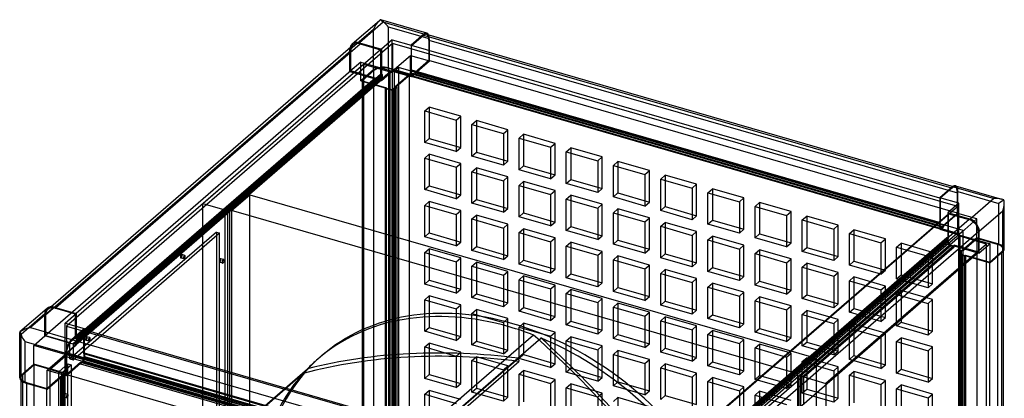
# Model space of a CAD drawing. Header units: millimetres. Extents: x -542 to 542, y -614 to 614.
# Tile 4 of 4: x -542 to 542, y 198 to 614. Entities that reach past the tile are written whole.
import ezdxf

# ---------------------------------------------------------------- set-up
doc = ezdxf.new("R2010")
doc.units = ezdxf.units.MM
doc.layers.add('HIDDEN', color=7, linetype='Continuous')
doc.layers.add('THICK', color=7, linetype='Continuous')

msp = doc.modelspace()

# ---------------------------------------------------------------- linework, layer by layer
at = {"layer": 'HIDDEN'}
for p, q in [((-178.4, 581.5), (-152.4, 604)), ((-152.4, 559), (-152.4, 604)), ((-136, 561.2), (-136, 606.2)), ((-91, 593.2), (-136, 606.2)), ((-131.8, 557.7), (-131.8, 587.8)), ((-131.4, 588.1), (-131.4, 558.7)), ((-91.5, 591.9), (490.5, 423.9)), ((-91.5, 591.9), (-91.5, 569.4)), ((-91, 569), (-91, 593.2)), ((-513.5, 289.4), (-177.5, 580.4)), ((-178.4, 557.3), (-178.4, 581.5)), ((-177.5, 557.9), (-177.5, 580.4)), ((-144.6, 576.7), (-144.6, 554.4)), ((-143.8, 577.4), (-143.8, 554.2)), ((-131.8, 557.7), (-111.8, 575)), ((-111.8, 575), (-91, 569)), ((-111.8, 554.2), (-111.8, 575)), ((-111, 582.3), (-111, 558.6)), ((-110.5, 559), (-110.5, 582.1)), ((-340.4, 412.1), (-163.4, 565.4)), ((-166.4, 567.7), (-178.4, 557.3)), ((-166.4, 567.7), (-131.8, 557.7)), ((-166.4, 546.9), (-166.4, 567.7)), ((-163.4, 565.4), (-134, 556.9)), ((-163.4, 565.4), (-163.4, -56.5)), ((-91.5, 569.4), (-107, 556)), ((-107, 555.1), (-91, 569)), ((490.5, 401.4), (-91.5, 569.4)), ((-177.5, 557.9), (-513.5, 266.9)), ((-490.4, 247.8), (-131.4, 558.7)), ((-480.6, 263.5), (-144.6, 554.4)), ((-478.9, 263), (-142.9, 553.9)), ((-134, 556.9), (-311, 403.6)), ((-178.4, 557.3), (-150.7, 549.3)), ((-150.7, 550.1), (-177.5, 557.9)), ((-152.4, 559), (-166.4, 546.9)), ((-152, 558.3), (-165, 547.1)), ((-152, -23.7), (-152, 558.3)), ((-144.6, 554.4), (-143.8, 554.2)), ((-143.8, 547.3), (-131.8, 557.7)), ((-143.8, 554.2), (-142.9, 553.9)), ((-143.8, 554.2), (-143.8, 550.7)), ((-142.9, 553.9), (-142.9, 550.5)), ((-136, 561.2), (-111.8, 554.2)), ((-135.7, -21.5), (-135.7, 560.5)), ((-113.1, 554), (-135.7, 560.5)), ((-134, -65), (-134, 556.9)), ((-131.8, 557.7), (-131.8, 536.9)), ((-131.8, 557.7), (-111, 551.7)), ((-131.4, 558.7), (490.4, 379.2)), ((-124.9, 561.7), (-129.9, 557.4)), ((491.9, 377.9), (-129.9, 557.4)), ((-129.9, 557.4), (-129.9, -64.4)), ((-128.6, 540.6), (-113.1, 554)), ((-127.8, 540.3), (-111.8, 554.2)), ((496.9, 382.2), (-124.9, 561.7)), ((-124.9, 561.7), (-124.9, -60.1)), ((-113.1, 554), (-113.1, -28)), ((-111, 558.6), (-111.5, 558.1)), ((-111.5, 558.1), (470.5, 390.1)), ((-111.5, 554.7), (-111.5, 558.1)), ((-111, 555.1), (-111.5, 554.7)), ((470.5, 386.7), (-111.5, 554.7)), ((-111, 558.6), (-110.5, 559)), ((-111, 558.6), (-111, 555.1)), ((-110.5, 555.6), (-111, 555.1)), ((-111, 555.1), (-111, 551.7)), ((-111, 551.7), (-109, 553.4)), ((-110.5, 559), (471.5, 391)), ((471.5, 387.6), (-110.5, 555.6)), ((-110.5, 553), (-110.5, 555.6)), ((-109, 554.3), (-110.5, 553)), ((-110.5, 553), (471.5, 385)), ((-109, 553.4), (-107, 555.1)), ((-107, 554.3), (-109, 552.5)), ((-109, 554.3), (473, 386.3)), ((-109, 553.4), (-109, 554.3)), ((-109, 553.4), (-109, 552.5)), ((-107, 556), (-107, 555.1)), ((475, 388), (-107, 556)), ((-107, 554.3), (-107, 555.1)), ((475, 386.3), (-107, 554.3)), ((-150.7, 550.1), (-486.7, 259.1)), ((-483.2, 258.1), (-147.2, 549.1)), ((-144.6, 551), (-480.6, 260)), ((-480.6, 257.4), (-144.6, 548.4)), ((-142.9, 550.5), (-478.9, 259.5)), ((-150.7, 548.4), (-316.2, 405.1)), ((-312.7, 404.1), (-147.2, 547.4)), ((-166.4, 546.9), (-138.7, 538.9)), ((-165, 547.1), (-165, -34.9)), ((-165, 547.1), (-138.2, 539.3)), ((-150.7, 549.3), (-150.7, 550.1)), ((-150.7, 549.3), (-150.7, 548.4)), ((-150.7, 549.3), (-147.2, 548.3)), ((-147.2, 547.4), (-150.7, 548.4)), ((-147.2, 549.1), (-147.2, 548.3)), ((-144.6, 548.4), (-147.2, 549.1)), ((-147.2, 547.4), (-147.2, 548.3)), ((-147.2, 548.3), (-143.8, 547.3)), ((-143.8, 550.7), (-144.6, 551)), ((-144.6, 551), (-144.6, 548.4)), ((-143.8, 550.7), (-142.9, 550.5)), ((-143.8, 550.7), (-143.8, 547.3)), ((-138.7, 538.9), (-139.2, 538.4)), ((-139.2, -43.5), (-139.2, 538.4)), ((-139.2, 538.4), (-135.7, 537.4)), ((-138.2, 539.3), (-138.7, 538.9)), ((-138.7, 538.9), (-135.2, 537.9)), ((-138.2, -42.7), (-138.2, 539.3)), ((-135.2, 537.9), (-135.7, 537.4)), ((-135.7, 537.4), (-135.7, -44.5)), ((-135.2, 537.9), (-134.7, 538.3)), ((-135.2, 537.9), (-131.8, 536.9)), ((-134.7, 538.3), (-134.7, -43.7)), ((-134.7, 538.3), (-132.1, 537.6)), ((-132.1, 537.6), (-130.6, 538.9)), ((-132.1, -44.4), (-132.1, 537.6)), ((-131.8, 536.9), (-129.8, 538.6)), ((-130.6, 538.9), (-129.8, 538.6)), ((-130.6, -43.1), (-130.6, 538.9)), ((-129.8, 538.6), (-127.8, 540.3)), ((-128.9, 538.4), (-129.8, 538.6)), ((-128.9, 538.4), (-126.9, 540.1)), ((-128.9, -43.6), (-128.9, 538.4)), ((-128.6, 540.6), (-128.6, -41.4)), ((-127.8, 540.3), (-128.6, 540.6)), ((-127.8, 540.3), (-126.9, 540.1)), ((-126.9, 540.1), (-126.9, -41.9)), ((-96.1, 513.9), (-91.1, 518.2)), ((-96.1, 479.2), (-96.1, 513.9)), ((-96.1, 513.9), (-61.5, 503.9)), ((-91.1, 518.2), (-91.1, 483.6)), ((-56.5, 508.2), (-91.1, 518.2)), ((-61.5, 503.9), (-56.5, 508.2)), ((-61.5, 503.9), (-61.5, 469.2)), ((-56.5, 473.6), (-56.5, 508.2)), ((-44.2, 498.9), (-39.2, 503.2)), ((-44.2, 464.2), (-44.2, 498.9)), ((-44.2, 498.9), (-9.5, 488.9)), ((-39.2, 503.2), (-39.2, 468.6)), ((-4.5, 493.2), (-39.2, 503.2)), ((-9.5, 488.9), (-4.5, 493.2)), ((-9.5, 488.9), (-9.5, 454.2)), ((-4.5, 458.6), (-4.5, 493.2)), ((7.8, 483.9), (12.8, 488.2)), ((12.8, 488.2), (12.8, 453.6)), ((47.4, 478.2), (12.8, 488.2)), ((-96.1, 479.2), (-91.1, 483.6)), ((-61.5, 469.2), (-96.1, 479.2)), ((-91.1, 483.6), (-56.5, 473.6)), ((7.8, 449.2), (7.8, 483.9)), ((7.8, 483.9), (42.4, 473.9)), ((42.4, 473.9), (47.4, 478.2)), ((47.4, 443.6), (47.4, 478.2)), ((-96.1, 461.9), (-91.1, 466.2)), ((-91.1, 466.2), (-91.1, 431.6)), ((-56.5, 456.2), (-91.1, 466.2)), ((-61.5, 469.2), (-56.5, 473.6)), ((-44.2, 464.2), (-39.2, 468.6)), ((-39.2, 468.6), (-4.5, 458.6)), ((42.4, 473.9), (42.4, 439.2)), ((59.8, 468.9), (64.8, 473.2)), ((59.8, 434.2), (59.8, 468.9)), ((59.8, 468.9), (94.4, 458.9)), ((64.8, 473.2), (64.8, 438.6)), ((99.4, 463.2), (64.8, 473.2)), ((-96.1, 427.3), (-96.1, 461.9)), ((-96.1, 461.9), (-61.5, 451.9)), ((-61.5, 451.9), (-56.5, 456.2)), ((-56.5, 421.6), (-56.5, 456.2)), ((-9.5, 454.2), (-44.2, 464.2)), ((-9.5, 454.2), (-4.5, 458.6)), ((94.4, 458.9), (99.4, 463.2)), ((94.4, 458.9), (94.4, 424.2)), ((99.4, 428.6), (99.4, 463.2)), ((111.7, 453.9), (116.7, 458.2)), ((116.7, 458.2), (116.7, 423.6)), ((151.4, 448.2), (116.7, 458.2)), ((-61.5, 451.9), (-61.5, 417.3)), ((-44.2, 446.9), (-39.2, 451.2)), ((-44.2, 412.3), (-44.2, 446.9)), ((-44.2, 446.9), (-9.5, 436.9)), ((-39.2, 451.2), (-39.2, 416.6)), ((-4.5, 441.2), (-39.2, 451.2)), ((7.8, 449.2), (12.8, 453.6)), ((42.4, 439.2), (7.8, 449.2)), ((12.8, 453.6), (47.4, 443.6)), ((111.7, 419.2), (111.7, 453.9)), ((111.7, 453.9), (146.4, 443.9)), ((146.4, 443.9), (151.4, 448.2)), ((151.4, 413.6), (151.4, 448.2)), ((-9.5, 436.9), (-4.5, 441.2)), ((-9.5, 436.9), (-9.5, 402.3)), ((-4.5, 406.6), (-4.5, 441.2)), ((7.8, 431.9), (12.8, 436.2)), ((12.8, 436.2), (12.8, 401.6)), ((47.4, 426.2), (12.8, 436.2)), ((42.4, 439.2), (47.4, 443.6)), ((59.8, 434.2), (64.8, 438.6)), ((94.4, 424.2), (59.8, 434.2)), ((64.8, 438.6), (99.4, 428.6)), ((146.4, 443.9), (146.4, 409.2)), ((163.7, 438.9), (168.7, 443.2)), ((163.7, 404.2), (163.7, 438.9)), ((163.7, 438.9), (198.3, 428.9)), ((168.7, 443.2), (168.7, 408.6)), ((203.3, 433.2), (168.7, 443.2)), ((-96.1, 427.3), (-91.1, 431.6)), ((-61.5, 417.3), (-96.1, 427.3)), ((-91.1, 431.6), (-56.5, 421.6)), ((7.8, 397.3), (7.8, 431.9)), ((7.8, 431.9), (42.4, 421.9)), ((42.4, 421.9), (47.4, 426.2)), ((47.4, 391.6), (47.4, 426.2)), ((94.4, 424.2), (99.4, 428.6)), ((111.7, 419.2), (116.7, 423.6)), ((116.7, 423.6), (151.4, 413.6)), ((198.3, 428.9), (203.3, 433.2)), ((198.3, 428.9), (198.3, 394.2)), ((203.3, 398.6), (203.3, 433.2)), ((215.6, 423.9), (220.6, 428.2)), ((215.6, 389.2), (215.6, 423.9)), ((215.6, 423.9), (250.3, 413.9)), ((220.6, 428.2), (220.6, 393.6)), ((255.3, 418.2), (220.6, 428.2)), ((484.5, 429.1), (471.5, 417.9)), ((483.7, 429.3), (484.5, 429.1)), ((485.6, 430.9), (487.8, 430.3)), ((490.5, 401.4), (490.5, 423.9)), ((491, 401), (491, 425.2)), ((491, 425.2), (536, 412.2)), ((-340.4, 412.1), (-316.2, 405.1)), ((-340.4, -209.7), (-340.4, 412.1)), ((-308.8, 404.4), (-288.8, 421.7)), ((-288.8, 421.7), (334.8, 241.7)), ((-288.8, -201.9), (-288.8, 421.7)), ((-96.1, 410), (-91.1, 414.3)), ((-91.1, 414.3), (-91.1, 379.6)), ((-56.5, 404.3), (-91.1, 414.3)), ((-61.5, 417.3), (-56.5, 421.6)), ((-44.2, 412.3), (-39.2, 416.6)), ((-9.5, 402.3), (-44.2, 412.3)), ((-39.2, 416.6), (-4.5, 406.6)), ((42.4, 421.9), (42.4, 387.3)), ((59.8, 416.9), (64.8, 421.2)), ((59.8, 382.3), (59.8, 416.9)), ((59.8, 416.9), (94.4, 406.9)), ((64.8, 421.2), (64.8, 386.6)), ((99.4, 411.2), (64.8, 421.2)), ((146.4, 409.2), (111.7, 419.2)), ((146.4, 409.2), (151.4, 413.6)), ((250.3, 413.9), (255.3, 418.2)), ((250.3, 413.9), (250.3, 379.2)), ((255.3, 383.6), (255.3, 418.2)), ((267.6, 408.9), (272.6, 413.2)), ((272.6, 413.2), (272.6, 378.6)), ((307.2, 403.2), (272.6, 413.2)), ((471.5, 417.9), (471, 418)), ((471, 414.3), (471, 390.6)), ((471.5, 417.9), (471.5, 391)), ((491.8, 377.7), (491.8, 412.3)), ((536, 367.2), (536, 412.2)), ((-316.2, 405.1), (-316.2, -216.7)), ((-312.7, -217.7), (-312.7, 404.1)), ((-312.7, 404.1), (-311, 403.6)), ((-311, 403.6), (-311, -218.2)), ((314.8, 224.4), (-308.8, 404.4)), ((-308.8, 404.4), (-308.8, -219.2)), ((-96.1, 375.3), (-96.1, 410)), ((-96.1, 410), (-61.5, 400)), ((-61.5, 400), (-56.5, 404.3)), ((-56.5, 369.6), (-56.5, 404.3)), ((-9.5, 402.3), (-4.5, 406.6)), ((7.8, 397.3), (12.8, 401.6)), ((12.8, 401.6), (47.4, 391.6)), ((94.4, 406.9), (99.4, 411.2)), ((94.4, 406.9), (94.4, 372.3)), ((99.4, 376.6), (99.4, 411.2)), ((111.7, 401.9), (116.7, 406.2)), ((111.7, 367.3), (111.7, 401.9)), ((111.7, 401.9), (146.4, 391.9)), ((116.7, 406.2), (116.7, 371.6)), ((151.4, 396.2), (116.7, 406.2)), ((131.4, 97.7), (490.4, 408.6)), ((163.7, 404.2), (168.7, 408.6)), ((198.3, 394.2), (163.7, 404.2)), ((168.7, 408.6), (203.3, 398.6)), ((267.6, 374.2), (267.6, 408.9)), ((267.6, 408.9), (302.2, 398.9)), ((302.2, 398.9), (307.2, 403.2)), ((307.2, 368.6), (307.2, 403.2)), ((475, 388), (490.5, 401.4)), ((490.4, 408.6), (488.3, 409.3)), ((490.4, 408.6), (490.4, 379.2)), ((-61.5, 400), (-61.5, 365.3)), ((-44.2, 395), (-39.2, 399.3)), ((-44.2, 360.3), (-44.2, 395)), ((-44.2, 395), (-9.5, 385)), ((-39.2, 399.3), (-39.2, 364.6)), ((-4.5, 389.3), (-39.2, 399.3)), ((42.4, 387.3), (7.8, 397.3)), ((42.4, 387.3), (47.4, 391.6)), ((146.4, 391.9), (151.4, 396.2)), ((146.4, 391.9), (146.4, 357.3)), ((151.4, 361.6), (151.4, 396.2)), ((163.7, 386.9), (168.7, 391.2)), ((168.7, 391.2), (168.7, 356.6)), ((203.3, 381.2), (168.7, 391.2)), ((198.3, 394.2), (203.3, 398.6)), ((215.6, 389.2), (220.6, 393.6)), ((220.6, 393.6), (255.3, 383.6)), ((302.2, 398.9), (302.2, 364.2)), ((319.6, 393.9), (324.6, 398.2)), ((319.6, 359.2), (319.6, 393.9)), ((319.6, 393.9), (354.2, 383.9)), ((324.6, 398.2), (324.6, 363.6)), ((359.2, 388.2), (324.6, 398.2)), ((471, 390.6), (470.5, 390.1)), ((471.5, 391), (471, 390.6)), ((471, 390.6), (471, 387.1)), ((491, 401), (475, 387.1)), ((479.8, 400), (479.8, 374.2)), ((480.6, 373.9), (480.6, 400.8)), ((511.8, 395), (491, 401)), ((511.8, 395), (491.8, 377.7)), ((511.8, 374.2), (511.8, 395)), ((-325.4, 380.6), (-486.7, 241)), ((-483.2, 240), (-322, 379.6)), ((-325.4, 380.6), (-325.4, -208.7)), ((-325.4, 380.6), (-322, 379.6)), ((-322, -209.7), (-322, 379.6)), ((-96.1, 375.3), (-91.1, 379.6)), ((-91.1, 379.6), (-56.5, 369.6)), ((-9.5, 385), (-4.5, 389.3)), ((-9.5, 385), (-9.5, 350.3)), ((-4.5, 354.6), (-4.5, 389.3)), ((7.8, 380), (12.8, 384.3)), ((7.8, 345.3), (7.8, 380)), ((7.8, 380), (42.4, 370)), ((12.8, 384.3), (12.8, 349.6)), ((47.4, 374.3), (12.8, 384.3)), ((59.8, 382.3), (64.8, 386.6)), ((94.4, 372.3), (59.8, 382.3)), ((64.8, 386.6), (99.4, 376.6)), ((163.7, 352.3), (163.7, 386.9)), ((163.7, 386.9), (198.3, 376.9)), ((198.3, 376.9), (203.3, 381.2)), ((203.3, 346.6), (203.3, 381.2)), ((250.3, 379.2), (215.6, 389.2)), ((250.3, 379.2), (255.3, 383.6)), ((354.2, 383.9), (359.2, 388.2)), ((354.2, 383.9), (354.2, 349.2)), ((359.2, 353.6), (359.2, 388.2)), ((371.5, 378.9), (376.5, 383.2)), ((376.5, 383.2), (376.5, 348.6)), ((411.2, 373.2), (376.5, 383.2)), ((470.5, 390.1), (470.5, 386.7)), ((471, 387.1), (470.5, 386.7)), ((471, 387.1), (471.5, 387.6)), ((471, 387.1), (471, 383.7)), ((473, 385.4), (471, 383.7)), ((471, 383.7), (491.8, 377.7)), ((471.5, 387.6), (471.5, 385)), ((471.5, 385), (473, 386.3)), ((471.5, 385), (473, 384.5)), ((475, 387.1), (473, 385.4)), ((473, 384.5), (475, 386.3)), ((473, 386.3), (473, 385.4)), ((473, 384.5), (473, 385.4)), ((475, 387.1), (475, 388)), ((475, 387.1), (475, 386.3)), ((496.9, 382.2), (491.9, 377.9)), ((496.9, -239.6), (496.9, 382.2)), ((-61.5, 365.3), (-96.1, 375.3)), ((-61.5, 365.3), (-56.5, 369.6)), ((42.4, 370), (47.4, 374.3)), ((42.4, 370), (42.4, 335.3)), ((47.4, 339.6), (47.4, 374.3)), ((59.8, 365), (64.8, 369.3)), ((64.8, 369.3), (64.8, 334.6)), ((99.4, 359.3), (64.8, 369.3)), ((94.4, 372.3), (99.4, 376.6)), ((111.7, 367.3), (116.7, 371.6)), ((116.7, 371.6), (151.4, 361.6)), ((490.4, 379.2), (131.4, 68.3)), ((478.9, 374.4), (142.9, 83.5)), ((142.9, 80), (478.9, 371)), ((480.6, 373.9), (144.6, 83)), ((144.6, 79.5), (480.6, 370.5)), ((198.3, 376.9), (198.3, 342.3)), ((215.6, 371.9), (220.6, 376.2)), ((215.6, 337.3), (215.6, 371.9)), ((215.6, 371.9), (250.3, 361.9)), ((220.6, 376.2), (220.6, 341.6)), ((255.3, 366.2), (220.6, 376.2)), ((267.6, 374.2), (272.6, 378.6)), ((302.2, 364.2), (267.6, 374.2)), ((272.6, 378.6), (307.2, 368.6)), ((316, 222.6), (493, 375.9)), ((371.5, 344.2), (371.5, 378.9)), ((371.5, 378.9), (406.2, 368.9)), ((406.2, 368.9), (411.2, 373.2)), ((406.2, 368.9), (406.2, 334.2)), ((411.2, 338.6), (411.2, 373.2)), ((478.9, 371), (478.9, 374.4)), ((479.8, 374.2), (478.9, 374.4)), ((479.8, 370.7), (478.9, 371)), ((491.8, 377.7), (479.8, 367.3)), ((479.8, 374.2), (479.8, 370.7)), ((479.8, 374.2), (480.6, 373.9)), ((480.6, 370.5), (479.8, 370.7)), ((479.8, 370.7), (479.8, 367.3)), ((480.6, 367.9), (480.6, 370.5)), ((491.8, 377.7), (526.4, 367.7)), ((491.8, 377.7), (491.8, 356.9)), ((491.9, -243.9), (491.9, 377.9)), ((522.4, 367.4), (493, 375.9)), ((493, 375.9), (493, -246)), ((511.8, 374.2), (495.8, 360.3)), ((512.1, 373.5), (496.6, 360.1)), ((536, 367.2), (511.8, 374.2)), ((512.1, -208.5), (512.1, 373.5)), ((534.7, 367), (512.1, 373.5)), ((-96.1, 358), (-91.1, 362.3)), ((-96.1, 323.4), (-96.1, 358)), ((-96.1, 358), (-61.5, 348)), ((-91.1, 362.3), (-91.1, 327.7)), ((-56.5, 352.3), (-91.1, 362.3)), ((-44.2, 360.3), (-39.2, 364.6)), ((-9.5, 350.3), (-44.2, 360.3)), ((-39.2, 364.6), (-4.5, 354.6)), ((59.8, 330.3), (59.8, 365)), ((59.8, 365), (94.4, 355)), ((94.4, 355), (99.4, 359.3)), ((99.4, 324.6), (99.4, 359.3)), ((146.4, 357.3), (111.7, 367.3)), ((480.6, 367.9), (144.6, 76.9)), ((146.4, 357.3), (151.4, 361.6)), ((483.2, 367.1), (147.2, 76.1)), ((150.7, 75.1), (486.7, 366.1)), ((250.3, 361.9), (255.3, 366.2)), ((250.3, 361.9), (250.3, 327.3)), ((255.3, 331.6), (255.3, 366.2)), ((267.6, 356.9), (272.6, 361.2)), ((272.6, 361.2), (272.6, 326.6)), ((307.2, 351.2), (272.6, 361.2)), ((302.2, 364.2), (307.2, 368.6)), ((483.2, 365.4), (317.7, 222.1)), ((319.6, 359.2), (324.6, 363.6)), ((354.2, 349.2), (319.6, 359.2)), ((321.2, 221.1), (486.7, 364.4)), ((324.6, 363.6), (359.2, 353.6)), ((522.4, 367.4), (345.4, 214.1)), ((423.5, 363.9), (428.5, 368.2)), ((423.5, 329.2), (423.5, 363.9)), ((423.5, 363.9), (458.1, 353.9)), ((428.5, 368.2), (428.5, 333.6)), ((463.1, 358.2), (428.5, 368.2)), ((458.1, 353.9), (463.1, 358.2)), ((463.1, 323.6), (463.1, 358.2)), ((479.8, 367.3), (483.2, 366.3)), ((483.2, 367.1), (480.6, 367.9)), ((483.2, 366.3), (483.2, 367.1)), ((483.2, 366.3), (483.2, 365.4)), ((483.2, 366.3), (486.7, 365.3)), ((486.7, 364.4), (483.2, 365.4)), ((486.7, 366.1), (486.7, 365.3)), ((513.5, 358.4), (486.7, 366.1)), ((486.7, 364.4), (486.7, 365.3)), ((486.7, 365.3), (512.8, 357.7)), ((493.8, 358.6), (491.8, 356.9)), ((494.9, 360.6), (492.9, 358.9)), ((492.9, 358.9), (492.9, -223.1)), ((493.8, 358.6), (492.9, 358.9)), ((494.6, 358.4), (493.1, 357.1)), ((495.8, 360.3), (493.8, 358.6)), ((493.8, 358.6), (494.6, 358.4)), ((494.6, 358.4), (494.6, -223.6)), ((494.9, -221.4), (494.9, 360.6)), ((494.9, 360.6), (495.8, 360.3)), ((496.6, 360.1), (495.8, 360.3)), ((496.6, -221.9), (496.6, 360.1)), ((522.4, 364.2), (522.4, 367.4)), ((526, 347.6), (539, 358.8)), ((534.7, 367), (534.7, -215)), ((539, 358.8), (539, 357.8)), ((540.7, 361.8), (540.7, 359.2)), ((-361.3, 351.1), (-364.8, 352.1)), ((-360.2, 354.9), (-363.6, 355.9)), ((-318.5, 346.5), (-322, 347.5)), ((-317.4, 350.3), (-320.9, 351.3)), ((-61.5, 348), (-56.5, 352.3)), ((-61.5, 348), (-61.5, 313.4)), ((-56.5, 317.7), (-56.5, 352.3)), ((-44.2, 343), (-39.2, 347.3)), ((-39.2, 347.3), (-39.2, 312.7)), ((-4.5, 337.3), (-39.2, 347.3)), ((-9.5, 350.3), (-4.5, 354.6)), ((7.8, 345.3), (12.8, 349.6)), ((12.8, 349.6), (47.4, 339.6)), ((94.4, 355), (94.4, 320.3)), ((111.7, 350), (116.7, 354.3)), ((111.7, 315.3), (111.7, 350)), ((111.7, 350), (146.4, 340)), ((116.7, 354.3), (116.7, 319.6)), ((151.4, 344.3), (116.7, 354.3)), ((163.7, 352.3), (168.7, 356.6)), ((198.3, 342.3), (163.7, 352.3)), ((168.7, 356.6), (203.3, 346.6)), ((267.6, 322.3), (267.6, 356.9)), ((267.6, 356.9), (302.2, 346.9)), ((302.2, 346.9), (307.2, 351.2)), ((302.2, 346.9), (302.2, 312.3)), ((307.2, 316.6), (307.2, 351.2)), ((354.2, 349.2), (359.2, 353.6)), ((371.5, 344.2), (376.5, 348.6)), ((376.5, 348.6), (411.2, 338.6)), ((458.1, 353.9), (458.1, 319.2)), ((491.8, 356.9), (495.2, 355.9)), ((493.1, 357.1), (493.1, -224.9)), ((493.1, 357.1), (495.7, 356.3)), ((495.2, 355.9), (494.7, 355.4)), ((494.7, 355.4), (498.2, 354.4)), ((494.7, -226.5), (494.7, 355.4)), ((495.7, 356.3), (495.2, 355.9)), ((495.2, 355.9), (498.7, 354.9)), ((495.7, -225.7), (495.7, 356.3)), ((498.7, 354.9), (498.2, 354.4)), ((498.2, 354.4), (498.2, -227.5)), ((498.7, 354.9), (499.2, 355.3)), ((498.7, 354.9), (522.4, 348)), ((499.2, 355.3), (499.2, -226.7)), ((499.2, 355.3), (526, 347.6)), ((526, 347), (526, 347.6)), ((-44.2, 308.4), (-44.2, 343)), ((-44.2, 343), (-9.5, 333)), ((-9.5, 333), (-4.5, 337.3)), ((-4.5, 302.7), (-4.5, 337.3)), ((42.4, 335.3), (7.8, 345.3)), ((42.4, 335.3), (47.4, 339.6)), ((146.4, 340), (151.4, 344.3)), ((146.4, 340), (146.4, 305.3)), ((151.4, 309.6), (151.4, 344.3)), ((163.7, 335), (168.7, 339.3)), ((168.7, 339.3), (168.7, 304.6)), ((203.3, 329.3), (168.7, 339.3)), ((198.3, 342.3), (203.3, 346.6)), ((215.6, 337.3), (220.6, 341.6)), ((250.3, 327.3), (215.6, 337.3)), ((220.6, 341.6), (255.3, 331.6)), ((319.6, 341.9), (324.6, 346.2)), ((319.6, 307.3), (319.6, 341.9)), ((319.6, 341.9), (354.2, 331.9)), ((324.6, 346.2), (324.6, 311.6)), ((359.2, 336.2), (324.6, 346.2)), ((354.2, 331.9), (359.2, 336.2)), ((359.2, 301.6), (359.2, 336.2)), ((406.2, 334.2), (371.5, 344.2)), ((406.2, 334.2), (411.2, 338.6)), ((-96.1, 323.4), (-91.1, 327.7)), ((-91.1, 327.7), (-56.5, 317.7)), ((-9.5, 333), (-9.5, 298.4)), ((7.8, 328), (12.8, 332.3)), ((7.8, 293.4), (7.8, 328)), ((7.8, 328), (42.4, 318)), ((12.8, 332.3), (12.8, 297.7)), ((47.4, 322.3), (12.8, 332.3)), ((59.8, 330.3), (64.8, 334.6)), ((94.4, 320.3), (59.8, 330.3)), ((64.8, 334.6), (99.4, 324.6)), ((163.7, 300.3), (163.7, 335)), ((163.7, 335), (198.3, 325)), ((198.3, 325), (203.3, 329.3)), ((203.3, 294.6), (203.3, 329.3)), ((250.3, 327.3), (255.3, 331.6)), ((267.6, 322.3), (272.6, 326.6)), ((272.6, 326.6), (307.2, 316.6)), ((354.2, 331.9), (354.2, 297.3)), ((371.5, 326.9), (376.5, 331.2)), ((371.5, 292.3), (371.5, 326.9)), ((371.5, 326.9), (406.2, 316.9)), ((376.5, 331.2), (376.5, 296.6)), ((411.2, 321.2), (376.5, 331.2)), ((423.5, 329.2), (428.5, 333.6)), ((458.1, 319.2), (423.5, 329.2)), ((428.5, 333.6), (463.1, 323.6)), ((-61.5, 313.4), (-96.1, 323.4)), ((-61.5, 313.4), (-56.5, 317.7)), ((42.4, 318), (47.4, 322.3)), ((42.4, 318), (42.4, 283.4)), ((47.4, 287.7), (47.4, 322.3)), ((59.8, 313), (64.8, 317.3)), ((64.8, 317.3), (64.8, 282.7)), ((99.4, 307.3), (64.8, 317.3)), ((94.4, 320.3), (99.4, 324.6)), ((111.7, 315.3), (116.7, 319.6)), ((146.4, 305.3), (111.7, 315.3)), ((116.7, 319.6), (151.4, 309.6)), ((198.3, 325), (198.3, 290.3)), ((215.6, 320), (220.6, 324.3)), ((215.6, 285.3), (215.6, 320)), ((215.6, 320), (250.3, 310)), ((220.6, 324.3), (220.6, 289.6)), ((255.3, 314.3), (220.6, 324.3)), ((302.2, 312.3), (267.6, 322.3)), ((302.2, 312.3), (307.2, 316.6)), ((406.2, 316.9), (411.2, 321.2)), ((406.2, 316.9), (406.2, 282.3)), ((411.2, 286.6), (411.2, 321.2)), ((423.5, 311.9), (428.5, 316.2)), ((428.5, 316.2), (428.5, 281.6)), ((463.1, 306.2), (428.5, 316.2)), ((458.1, 319.2), (463.1, 323.6)), ((-96.1, 306), (-91.1, 310.4)), ((-96.1, 271.4), (-96.1, 306)), ((-96.1, 306), (-61.5, 296)), ((-91.1, 310.4), (-91.1, 275.7)), ((-56.5, 300.4), (-91.1, 310.4)), ((-44.2, 308.4), (-39.2, 312.7)), ((-9.5, 298.4), (-44.2, 308.4)), ((-39.2, 312.7), (-4.5, 302.7)), ((59.8, 278.4), (59.8, 313)), ((59.8, 313), (94.4, 303)), ((94.4, 303), (99.4, 307.3)), ((99.4, 272.7), (99.4, 307.3)), ((146.4, 305.3), (151.4, 309.6)), ((163.7, 300.3), (168.7, 304.6)), ((168.7, 304.6), (203.3, 294.6)), ((250.3, 310), (255.3, 314.3)), ((250.3, 310), (250.3, 275.3)), ((255.3, 279.6), (255.3, 314.3)), ((267.6, 305), (272.6, 309.3)), ((267.6, 270.3), (267.6, 305)), ((267.6, 305), (302.2, 295)), ((272.6, 309.3), (272.6, 274.6)), ((307.2, 299.3), (272.6, 309.3)), ((319.6, 307.3), (324.6, 311.6)), ((354.2, 297.3), (319.6, 307.3)), ((324.6, 311.6), (359.2, 301.6)), ((423.5, 277.3), (423.5, 311.9)), ((423.5, 311.9), (458.1, 301.9)), ((458.1, 301.9), (463.1, 306.2)), ((463.1, 271.6), (463.1, 306.2)), ((-511, 295.5), (-507.7, 298.3)), ((-503.2, 296.8), (-502.4, 297.5)), ((-480.6, 290.3), (-503.2, 296.8)), ((-61.5, 296), (-56.5, 300.4)), ((-61.5, 296), (-61.5, 261.4)), ((-56.5, 265.7), (-56.5, 300.4)), ((-44.2, 291), (-39.2, 295.4)), ((-39.2, 295.4), (-39.2, 260.7)), ((-4.5, 285.4), (-39.2, 295.4)), ((-9.5, 298.4), (-4.5, 302.7)), ((7.8, 293.4), (12.8, 297.7)), ((42.4, 283.4), (7.8, 293.4)), ((12.8, 297.7), (47.4, 287.7)), ((94.4, 303), (94.4, 268.4)), ((111.7, 298), (116.7, 302.3)), ((111.7, 263.4), (111.7, 298)), ((111.7, 298), (146.4, 288)), ((116.7, 302.3), (116.7, 267.7)), ((151.4, 292.3), (116.7, 302.3)), ((198.3, 290.3), (163.7, 300.3)), ((198.3, 290.3), (203.3, 294.6)), ((302.2, 295), (307.2, 299.3)), ((302.2, 295), (302.2, 260.3)), ((307.2, 264.6), (307.2, 299.3)), ((319.6, 290), (324.6, 294.3)), ((324.6, 294.3), (324.6, 259.6)), ((359.2, 284.3), (324.6, 294.3)), ((354.2, 297.3), (359.2, 301.6)), ((371.5, 292.3), (376.5, 296.6)), ((376.5, 296.6), (411.2, 286.6)), ((458.1, 301.9), (458.1, 267.3)), ((-514.4, 290.5), (-540.4, 268)), ((-514.4, 266.3), (-514.4, 290.5)), ((-513.5, 289.4), (-513.5, 266.9)), ((-479.9, 291), (-480.6, 290.3)), ((-480.6, 263.5), (-480.6, 290.3)), ((-479.8, 286.5), (-479.8, 263.2)), ((-44.2, 256.4), (-44.2, 291)), ((-44.2, 291), (-9.5, 281)), ((-9.5, 281), (-4.5, 285.4)), ((-4.5, 250.7), (-4.5, 285.4)), ((42.4, 283.4), (47.4, 287.7)), ((59.8, 278.4), (64.8, 282.7)), ((64.8, 282.7), (99.4, 272.7)), ((146.4, 288), (151.4, 292.3)), ((146.4, 288), (146.4, 253.4)), ((151.4, 257.7), (151.4, 292.3)), ((163.7, 283), (168.7, 287.3)), ((163.7, 248.4), (163.7, 283)), ((163.7, 283), (198.3, 273)), ((168.7, 287.3), (168.7, 252.7)), ((203.3, 277.3), (168.7, 287.3)), ((215.6, 285.3), (220.6, 289.6)), ((250.3, 275.3), (215.6, 285.3)), ((220.6, 289.6), (255.3, 279.6)), ((319.6, 255.3), (319.6, 290)), ((319.6, 290), (354.2, 280)), ((354.2, 280), (359.2, 284.3)), ((359.2, 249.6), (359.2, 284.3)), ((406.2, 282.3), (371.5, 292.3)), ((406.2, 282.3), (411.2, 286.6)), ((-491.8, 245.9), (-491.8, 280.5)), ((-487.9, 279.4), (-490.4, 277.2)), ((-490.4, 277.2), (131.4, 97.7)), ((-490.4, 277.2), (-490.4, 247.8)), ((-471.5, 246.4), (-471.5, 273.2)), ((-471, 273.1), (-471, 246.8)), ((-96.1, 271.4), (-91.1, 275.7)), ((-61.5, 261.4), (-96.1, 271.4)), ((-91.1, 275.7), (-56.5, 265.7)), ((-9.5, 281), (-9.5, 246.4)), ((7.8, 276), (12.8, 280.4)), ((7.8, 241.4), (7.8, 276)), ((7.8, 276), (42.4, 266)), ((12.8, 280.4), (12.8, 245.7)), ((47.4, 270.4), (12.8, 280.4)), ((94.4, 268.4), (59.8, 278.4)), ((94.4, 268.4), (99.4, 272.7)), ((198.3, 273), (203.3, 277.3)), ((198.3, 273), (198.3, 238.4)), ((203.3, 242.7), (203.3, 277.3)), ((215.6, 268), (220.6, 272.3)), ((220.6, 272.3), (220.6, 237.7)), ((255.3, 262.3), (220.6, 272.3)), ((250.3, 275.3), (255.3, 279.6)), ((267.6, 270.3), (272.6, 274.6)), ((272.6, 274.6), (307.2, 264.6)), ((354.2, 280), (354.2, 245.3)), ((371.5, 275), (376.5, 279.3)), ((371.5, 240.3), (371.5, 275)), ((371.5, 275), (406.2, 265)), ((376.5, 279.3), (376.5, 244.6)), ((411.2, 269.3), (376.5, 279.3)), ((423.5, 277.3), (428.5, 281.6)), ((458.1, 267.3), (423.5, 277.3)), ((428.5, 281.6), (463.1, 271.6)), ((458.1, 267.3), (463.1, 271.6)), ((-540.4, 223), (-540.4, 268)), ((-526.4, 255.9), (-514.4, 266.3)), ((-486.7, 258.3), (-514.4, 266.3)), ((-513.5, 266.9), (-486.7, 259.1)), ((-479.8, 263.2), (-480.6, 263.5)), ((-479.8, 263.2), (-478.9, 263)), ((-479.8, 263.2), (-479.8, 259.7)), ((-478.9, 259.5), (-478.9, 263)), ((-465.8, 260.6), (-469.3, 261.6)), ((-464.7, 264.4), (-468.1, 265.4)), ((23.7, 267.3), (-96.3, 163.4)), ((-88.1, 160.1), (31.9, 264)), ((-61.5, 261.4), (-56.5, 265.7)), ((-44.2, 256.4), (-39.2, 260.7)), ((-39.2, 260.7), (-4.5, 250.7)), ((42.4, 266), (47.4, 270.4)), ((42.4, 266), (42.4, 231.4)), ((47.4, 235.7), (47.4, 270.4)), ((59.8, 261), (64.8, 265.4)), ((59.8, 226.4), (59.8, 261)), ((59.8, 261), (94.4, 251)), ((64.8, 265.4), (64.8, 230.7)), ((99.4, 255.4), (64.8, 265.4)), ((111.7, 263.4), (116.7, 267.7)), ((146.4, 253.4), (111.7, 263.4)), ((116.7, 267.7), (151.4, 257.7)), ((215.6, 233.4), (215.6, 268)), ((215.6, 268), (250.3, 258)), ((250.3, 258), (255.3, 262.3)), ((255.3, 227.7), (255.3, 262.3)), ((302.2, 260.3), (267.6, 270.3)), ((302.2, 260.3), (307.2, 264.6)), ((406.2, 265), (411.2, 269.3)), ((406.2, 265), (406.2, 230.3)), ((411.2, 234.6), (411.2, 269.3)), ((423.5, 260), (428.5, 264.3)), ((428.5, 264.3), (428.5, 229.6)), ((463.1, 254.3), (428.5, 264.3)), ((-526.4, 235.1), (-526.4, 255.9)), ((-491.8, 245.9), (-526.4, 255.9)), ((-491.8, 245.9), (-479.8, 256.3)), ((-486.7, 259.1), (-486.7, 258.3)), ((-486.7, 241), (-486.7, 258.3)), ((-483.2, 257.3), (-486.7, 258.3)), ((-483.2, 257.3), (-483.2, 258.1)), ((-483.2, 258.1), (-480.6, 257.4)), ((-483.2, 257.3), (-483.2, 240)), ((-479.8, 256.3), (-483.2, 257.3)), ((-480.6, 260), (-479.8, 259.7)), ((-480.6, 257.4), (-480.6, 260)), ((-479.8, 259.7), (-478.9, 259.5)), ((-479.8, 259.7), (-479.8, 256.3)), ((-96.1, 254.1), (-91.1, 258.4)), ((-96.1, 219.4), (-96.1, 254.1)), ((-96.1, 254.1), (-61.5, 244.1)), ((-91.1, 258.4), (-91.1, 223.8)), ((-56.5, 248.4), (-91.1, 258.4)), ((-9.5, 246.4), (-44.2, 256.4)), ((-9.5, 246.4), (-4.5, 250.7)), ((94.4, 251), (99.4, 255.4)), ((94.4, 251), (94.4, 216.4)), ((99.4, 220.7), (99.4, 255.4)), ((111.7, 246), (116.7, 250.4)), ((116.7, 250.4), (116.7, 215.7)), ((151.4, 240.4), (116.7, 250.4)), ((146.4, 253.4), (151.4, 257.7)), ((163.7, 248.4), (168.7, 252.7)), ((168.7, 252.7), (203.3, 242.7)), ((250.3, 258), (250.3, 223.4)), ((267.6, 253), (272.6, 257.3)), ((267.6, 218.4), (267.6, 253)), ((267.6, 253), (302.2, 243)), ((272.6, 257.3), (272.6, 222.7)), ((307.2, 247.3), (272.6, 257.3)), ((319.6, 255.3), (324.6, 259.6)), ((354.2, 245.3), (319.6, 255.3)), ((324.6, 259.6), (359.2, 249.6)), ((354.2, 245.3), (359.2, 249.6)), ((423.5, 225.3), (423.5, 260)), ((423.5, 260), (458.1, 250)), ((458.1, 250), (463.1, 254.3)), ((458.1, 250), (458.1, 215.3)), ((463.1, 219.6), (463.1, 254.3)), ((-511.8, 228.6), (-491.8, 245.9)), ((-508.9, 229.2), (-491.9, 243.9)), ((-491.9, -377.9), (-491.9, 243.9)), ((-491.9, 243.9), (129.9, 64.4)), ((-491.8, 245.9), (-491.8, 225.1)), ((-471, 239.9), (-491.8, 245.9)), ((131.4, 68.3), (-490.4, 247.8)), ((-486.7, 241), (-483.2, 240)), ((-473, 239), (-471.5, 240.3)), ((-473, 238.2), (-471, 239.9)), ((-473, 238.2), (-473, 239)), ((109, 71), (-473, 239)), ((-471.5, 246.4), (-471, 246.8)), ((110.5, 78.4), (-471.5, 246.4)), ((-471.5, 242.9), (-471, 243.3)), ((-471.5, 242.9), (110.5, 74.9)), ((-471.5, 240.3), (-471.5, 242.9)), ((110.5, 72.3), (-471.5, 240.3)), ((-471, 246.8), (-470.5, 247.2)), ((-471, 243.3), (-471, 246.8)), ((-471, 243.3), (-470.5, 243.8)), ((-471, 243.3), (-471, 239.9)), ((-470.5, 247.2), (-470.5, 243.8)), ((111.5, 79.2), (-470.5, 247.2)), ((-470.5, 243.8), (111.5, 75.8)), ((-209.8, 244.3), (-213.8, 240.8)), ((7, 241.6), (-113, 137.7)), ((-61.5, 244.1), (-56.5, 248.4)), ((-61.5, 244.1), (-61.5, 209.4)), ((-56.5, 213.8), (-56.5, 248.4)), ((-44.2, 239.1), (-39.2, 243.4)), ((-44.2, 204.4), (-44.2, 239.1)), ((-44.2, 239.1), (-9.5, 229.1)), ((-39.2, 243.4), (-39.2, 208.8)), ((-4.5, 233.4), (-39.2, 243.4)), ((7, 241.6), (7.5, 238)), ((7.8, 241.4), (12.8, 245.7)), ((42.4, 231.4), (7.8, 241.4)), ((12.8, 245.7), (47.4, 235.7)), ((111.7, 211.4), (111.7, 246)), ((111.7, 246), (146.4, 236)), ((146.4, 236), (151.4, 240.4)), ((151.4, 205.7), (151.4, 240.4)), ((198.3, 238.4), (163.7, 248.4)), ((198.3, 238.4), (203.3, 242.7)), ((302.2, 243), (307.2, 247.3)), ((302.2, 243), (302.2, 208.4)), ((307.2, 212.7), (307.2, 247.3)), ((314.8, 224.4), (334.8, 241.7)), ((319.6, 238), (324.6, 242.3)), ((324.6, 242.3), (324.6, 207.7)), ((359.2, 232.3), (324.6, 242.3)), ((334.8, 241.7), (334.8, -381.9)), ((371.5, 240.3), (376.5, 244.6)), ((406.2, 230.3), (371.5, 240.3)), ((376.5, 244.6), (411.2, 234.6)), ((-540.4, 223), (-526.4, 235.1)), ((-526, 234.4), (-539, 223.2)), ((-498.7, 227.1), (-526.4, 235.1)), ((-526, -347.6), (-526, 234.4)), ((-499.2, 226.7), (-526, 234.4)), ((-508.9, 229.2), (-508.9, 227.7)), ((-490.5, 223.9), (-508.9, 229.2)), ((-498.7, 227.1), (-488.9, 235.5)), ((-495.2, 226.1), (-485.5, 234.5)), ((-490.5, 223.9), (-475, 237.3)), ((-489.7, 223.6), (-475, 236.4)), ((-488.9, 235.5), (-485.5, 234.5)), ((-488.9, -346.4), (-488.9, 235.5)), ((-485.5, 234.5), (-485.5, -347.4)), ((-475, 236.4), (-473, 238.2)), ((-473, 237.3), (-475, 235.6)), ((-475, 237.3), (107, 69.3)), ((-475, 237.3), (-475, 236.4)), ((-475, 236.4), (-475, 235.6)), ((-475, 235.6), (107, 67.6)), ((-473, 237.3), (-473, 238.2)), ((109, 69.3), (-473, 237.3)), ((-345.2, 126.1), (-225.2, 230.1)), ((-112.5, 134.1), (7.5, 238)), ((-9.5, 229.1), (-4.5, 233.4)), ((-9.5, 229.1), (-9.5, 194.4)), ((-4.5, 198.8), (-4.5, 233.4)), ((7.8, 224.1), (12.8, 228.4)), ((12.8, 228.4), (12.8, 193.8)), ((47.4, 218.4), (12.8, 228.4)), ((42.4, 231.4), (47.4, 235.7)), ((59.8, 226.4), (64.8, 230.7)), ((64.8, 230.7), (99.4, 220.7)), ((146.4, 236), (146.4, 201.4)), ((163.7, 231), (168.7, 235.4)), ((163.7, 196.4), (163.7, 231)), ((163.7, 231), (198.3, 221)), ((168.7, 235.4), (168.7, 200.7)), ((203.3, 225.4), (168.7, 235.4)), ((215.6, 233.4), (220.6, 237.7)), ((250.3, 223.4), (215.6, 233.4)), ((220.6, 237.7), (255.3, 227.7)), ((250.3, 223.4), (255.3, 227.7)), ((319.6, 203.4), (319.6, 238)), ((319.6, 238), (354.2, 228)), ((354.2, 228), (359.2, 232.3)), ((354.2, 228), (354.2, 193.4)), ((359.2, 197.7), (359.2, 232.3)), ((406.2, 230.3), (411.2, 234.6)), ((423.5, 225.3), (428.5, 229.6)), ((428.5, 229.6), (463.1, 219.6)), ((-540.7, 220.2), (-540.7, 217.2)), ((-539, 223.2), (-539, -358.8)), ((-512.1, 208.5), (-496.6, 221.9)), ((-508.9, 210.3), (-495.8, 221.6)), ((-498.7, 227.1), (-499.2, 226.7)), ((-499.2, 226.7), (-499.2, -355.3)), ((-495.2, 226.1), (-498.7, 227.1)), ((-496.6, -360.1), (-496.6, 221.9)), ((-496.6, 221.9), (-495.8, 221.6)), ((-495.8, 221.6), (-493.8, 223.4)), ((-494.9, 221.4), (-495.8, 221.6)), ((-495.7, 225.7), (-495.2, 226.1)), ((-495.7, -356.3), (-495.7, 225.7)), ((-493.1, 224.9), (-495.7, 225.7)), ((-491.8, 225.1), (-495.2, 226.1)), ((-494.9, 221.4), (-492.9, 223.1)), ((-494.9, -360.6), (-494.9, 221.4)), ((-494.6, 223.6), (-493.1, 224.9)), ((-494.6, 223.6), (-494.6, -358.4)), ((-493.8, 223.4), (-494.6, 223.6)), ((-493.8, 223.4), (-491.8, 225.1)), ((-493.1, 224.9), (-493.1, -357.1)), ((-492.9, 223.1), (-492.9, -358.9)), ((-230, 224.9), (-350, 120.9)), ((-96.1, 219.4), (-91.1, 223.8)), ((-61.5, 209.4), (-96.1, 219.4)), ((-91.1, 223.8), (-56.5, 213.8)), ((7.8, 189.4), (7.8, 224.1)), ((7.8, 224.1), (42.4, 214.1)), ((42.4, 214.1), (47.4, 218.4)), ((47.4, 183.8), (47.4, 218.4)), ((94.4, 216.4), (59.8, 226.4)), ((94.4, 216.4), (99.4, 220.7)), ((198.3, 221), (203.3, 225.4)), ((198.3, 221), (198.3, 186.4)), ((203.3, 190.7), (203.3, 225.4)), ((215.6, 216), (220.6, 220.4)), ((220.6, 220.4), (220.6, 185.7)), ((255.3, 210.4), (220.6, 220.4)), ((267.6, 218.4), (272.6, 222.7)), ((302.2, 208.4), (267.6, 218.4)), ((272.6, 222.7), (307.2, 212.7)), ((314.8, -399.2), (314.8, 224.4)), ((316, 222.6), (317.7, 222.1)), ((316, -399.2), (316, 222.6)), ((317.7, 222.1), (317.7, -399.7)), ((321.2, 191.8), (321.2, 221.1)), ((321.2, 221.1), (345.4, 214.1)), ((371.5, 223), (376.5, 227.3)), ((371.5, 188.4), (371.5, 223)), ((371.5, 223), (406.2, 213)), ((376.5, 227.3), (376.5, 192.7)), ((411.2, 217.3), (376.5, 227.3)), ((406.2, 213), (411.2, 217.3)), ((411.2, 182.7), (411.2, 217.3)), ((458.1, 215.3), (423.5, 225.3)), ((458.1, 215.3), (463.1, 219.6)), ((-534.7, 215), (-534.7, 214.4)), ((-534.7, 215), (-512.1, 208.5)), ((-512.1, 207.9), (-512.1, 208.5)), ((-96.1, 202.1), (-91.1, 206.4)), ((-91.1, 206.4), (-91.1, 171.8)), ((-56.5, 196.4), (-91.1, 206.4)), ((-61.5, 209.4), (-56.5, 213.8)), ((-44.2, 204.4), (-39.2, 208.8)), ((-39.2, 208.8), (-4.5, 198.8)), ((42.4, 214.1), (42.4, 179.4)), ((59.8, 209.1), (64.8, 213.4)), ((59.8, 174.4), (59.8, 209.1)), ((59.8, 209.1), (94.4, 199.1)), ((64.8, 213.4), (64.8, 178.8)), ((99.4, 203.4), (64.8, 213.4)), ((111.7, 211.4), (116.7, 215.7)), ((146.4, 201.4), (111.7, 211.4)), ((116.7, 215.7), (151.4, 205.7)), ((215.6, 181.4), (215.6, 216)), ((215.6, 216), (250.3, 206)), ((250.3, 206), (255.3, 210.4)), ((250.3, 206), (250.3, 171.4)), ((255.3, 175.7), (255.3, 210.4)), ((302.2, 208.4), (307.2, 212.7)), ((319.6, 203.4), (324.6, 207.7)), ((324.6, 207.7), (359.2, 197.7)), ((345.4, 214.1), (345.4, 212.8)), ((406.2, 213), (406.2, 178.4)), ((423.5, 208), (428.5, 212.3)), ((423.5, 173.4), (423.5, 208)), ((423.5, 208), (458.1, 198)), ((428.5, 212.3), (428.5, 177.7)), ((463.1, 202.3), (428.5, 212.3)), ((-490, 198), (-493.5, 199)), ((-488.9, 201.8), (-492.4, 202.8)), ((-96.1, 167.5), (-96.1, 202.1)), ((-96.1, 202.1), (-61.5, 192.1)), ((-9.5, 194.4), (-44.2, 204.4)), ((-9.5, 194.4), (-4.5, 198.8)), ((94.4, 199.1), (99.4, 203.4)), ((94.4, 199.1), (94.4, 164.4)), ((99.4, 168.8), (99.4, 203.4)), ((111.7, 194.1), (116.7, 198.4)), ((116.7, 198.4), (116.7, 163.8)), ((151.4, 188.4), (116.7, 198.4)), ((146.4, 201.4), (151.4, 205.7)), ((163.7, 196.4), (168.7, 200.7)), ((168.7, 200.7), (203.3, 190.7)), ((267.6, 201), (272.6, 205.4)), ((267.6, 166.4), (267.6, 201)), ((267.6, 201), (302.2, 191)), ((272.6, 205.4), (272.6, 170.7)), ((307.2, 195.4), (272.6, 205.4)), ((354.2, 193.4), (319.6, 203.4)), ((354.2, 193.4), (359.2, 197.7)), ((458.1, 198), (463.1, 202.3)), ((458.1, 198), (458.1, 163.4)), ((463.1, 167.7), (463.1, 202.3))]:
    msp.add_line(p, q, dxfattribs=at)
for centre, major_axis, ratio, start_param, end_param in [((-142, 601), (7, 15.2), 0.641742, 0.952942, 1.665859), ((-142, 601), (-10.2, 13.6), 0.467176, -1.538594, -0.753196), ((-97.5, 586.7), (3.3, 11.5), 0.433013, -0.982794, 0.000007), ((-97, 588), (-3.3, -11.5), 0.433013, 2.158799, 2.656079), ((-167.2, 577.4), (7.86, -9.07), 0.75, -3.141514, -2.427868), ((-168, 578.5), (-7.86, 9.07), 0.75, 0.489748, 0.713724), ((-142, 556), (-12, 0), 0.5, -2.094395, -0.523599), ((-141.7, 555.3), (12, 0), 0.5, 1.047198, 2.617994), ((484.5, 418.7), (-3.3, -11.5), 0.433013, -3.141586, -2.55359), ((484.5, 418.7), (-3.3, -11.5), 0.433013, 2.158799, 3.141599), ((485, 420), (3.3, 11.5), 0.433013, -0.982794, 0.000007), ((530, 407), (12, 9), 0.042828, 0.229597, 1.014996), ((528.7, 361.8), (12, 0), 0.5, -0.000094, 1.047198), ((530, 362), (-12, 0), 0.5, 3.141499, 4.18879), ((528.7, 361.8), (12, 0), 0.5, -0.523599, -0.000094), ((-364.2, 354), (-0.55, -1.92), 0.433013, -2.55359, 0.000007), ((-364.2, 354), (-0.55, -1.92), 0.433013, 0.000007, 0.588003), ((-364.2, 354), (-0.55, -1.92), 0.433013, 0.588003, 3.141599), ((-364.2, 354), (-0.55, -1.92), 0.433013, -3.141586, -2.55359), ((-360.7, 353), (0.55, 1.92), 0.433013, 0.588003, 3.141599), ((-360.7, 353), (0.55, 1.92), 0.433013, -3.141586, -2.55359), ((-360.7, 353), (0.55, 1.92), 0.433013, 0.000007, 0.588003), ((-360.7, 353), (0.55, 1.92), 0.433013, -2.55359, 0.000007), ((-321.4, 349.4), (-0.55, -1.92), 0.433013, -2.55359, 0.000007), ((-321.4, 349.4), (-0.55, -1.92), 0.433013, 0.000007, 0.588003), ((-321.4, 349.4), (-0.55, -1.92), 0.433013, -3.141586, -2.55359), ((-321.4, 349.4), (-0.55, -1.92), 0.433013, 0.588003, 3.141599), ((-318, 348.4), (0.55, 1.92), 0.433013, 0.588003, 3.141599), ((-318, 348.4), (0.55, 1.92), 0.433013, 0.000007, 0.588003), ((-318, 348.4), (0.55, 1.92), 0.433013, -2.55359, 0.000007), ((-318, 348.4), (0.55, 1.92), 0.433013, -3.141586, -2.55359), ((-504, 287.5), (7.86, -9.07), 0.75, -3.141514, -2.427868), ((-503.2, 286.4), (-7.86, 9.07), 0.75, 0.000079, 0.713724), ((-503.2, 286.4), (-7.86, 9.07), 0.75, -0.857072, 0.000079), ((-3, -2.6), (-210.8, 243.4), 0.75, -0.857072, 0), ((1, 0.9), (210.8, -243.4), 0.75, 2.284521, 3.141593), ((-3, -2.6), (-210.8, 243.4), 0.75, -0.952968, -0.857072), ((1, 0.9), (210.8, -243.4), 0.75, 1.36663, 2.284521), ((-530, 265), (-11.9, 5.5), 0.208712, 0.095109, 0.618662), ((-468.7, 263.5), (-0.55, -1.92), 0.433013, -2.55359, 0.000007), ((-468.7, 263.5), (-0.55, -1.92), 0.433013, 0.000007, 0.588003), ((-468.7, 263.5), (-0.55, -1.92), 0.433013, 0.588003, 3.141599), ((-468.7, 263.5), (-0.55, -1.92), 0.433013, -3.141586, -2.55359), ((-465.2, 262.5), (0.55, 1.92), 0.433013, 0.588003, 3.141599), ((-465.2, 262.5), (0.55, 1.92), 0.433013, -3.141586, -2.55359), ((-465.2, 262.5), (0.55, 1.92), 0.433013, 0.000007, 0.588003), ((-465.2, 262.5), (0.55, 1.92), 0.433013, -2.55359, 0.000007), ((-349.4, -245.5), (-547.3, 632), 0.75, -1.74719, -1.39843), ((-349.4, -245.5), (549.9, -635), 0.75, 1.44136, 1.732914), ((-3, -2.6), (-210.8, 243.4), 0.75, -1.774962, -0.982391), ((120.8, -509.7), (549.9, -635), 0.75, 2.4416, 2.780112), ((1, 0.9), (210.8, -243.4), 0.75, -3.141592, -0.857072), ((120.8, -509.7), (-547.3, 632), 0.75, -0.699992, -0.351232), ((-3, -2.6), (-210.8, 243.4), 0.75, 0, 0.064806), ((-530, 220), (-12, 0), 0.5, -0.523599, -0.000094), ((-528.7, 220.2), (12, 0), 0.5, 2.617994, 3.141499), ((-528.7, 220.2), (12, 0), 0.5, 3.141499, 4.18879), ((-3, -2.6), (-210.8, 243.4), 0.75, 0.09423, 1.112004), ((-492.9, 200.9), (-0.55, -1.92), 0.433013, -2.55359, 0.000007), ((-492.9, 200.9), (-0.55, -1.92), 0.433013, 0.000007, 0.588003), ((-492.9, 200.9), (-0.55, -1.92), 0.433013, -3.141586, -2.55359), ((-492.9, 200.9), (-0.55, -1.92), 0.433013, 0.588003, 3.141599), ((-489.5, 199.9), (0.55, 1.92), 0.433013, 0.588003, 3.141599), ((-489.5, 199.9), (0.55, 1.92), 0.433013, -3.141586, -2.55359), ((-489.5, 199.9), (0.55, 1.92), 0.433013, 0.000007, 0.588003), ((-489.5, 199.9), (0.55, 1.92), 0.433013, -2.55359, 0.000007)]:
    msp.add_ellipse(centre, major_axis=major_axis, ratio=ratio, start_param=start_param, end_param=end_param, dxfattribs=at)
at = {"layer": 'THICK'}
for p, q in [((-175.9, 587.6), (-145.9, 613.5)), ((-142, 611.4), (-168, 588.9)), ((-93.7, 599.6), (-144.5, 614.2)), ((-97, 598.4), (-142, 611.4)), ((-97, 598.4), (-111, 586.3)), ((-110.5, 585.9), (-97.5, 597.1)), ((-97.5, 597.1), (483.7, 429.3)), ((-94.2, 598.3), (485.6, 430.9)), ((-507.7, 298.3), (-175, 586.5)), ((-502.4, 297.5), (-167.2, 587.8)), ((-131.4, 588.1), (-487.9, 279.4)), ((-168, 588.9), (-143.8, 581.9)), ((-167.2, 587.8), (-144.6, 581.3)), ((-131.8, 592.3), (-143.8, 581.9)), ((-131.8, 592.3), (-111, 586.3)), ((-131.8, 587.8), (-131.8, 592.3)), ((488.3, 409.3), (-131.4, 588.1)), ((-111, 586.3), (-111, 582.3)), ((471, 418), (-110.5, 585.9)), ((-110.5, 582.1), (-110.5, 585.9)), ((-144.6, 581.3), (-479.9, 291)), ((-144.6, 581.3), (-144.6, 576.7)), ((-143.8, 581.9), (-143.8, 577.4)), ((485, 430.4), (471, 418.3)), ((530, 417.4), (485, 430.4)), ((488.3, 431.6), (539.1, 416.9)), ((471, 418.3), (471, 414.3)), ((491.8, 412.3), (471, 418.3)), ((491.8, 412.3), (479.8, 401.9)), ((504, 394.9), (530, 417.4)), ((542, 362), (542, 412.2)), ((479.8, 401.9), (479.8, 400)), ((504, 394.9), (479.8, 401.9)), ((514.4, 381.5), (540.4, 404)), ((540.4, 359), (540.4, 404)), ((145.4, 110.5), (480.6, 400.8)), ((503.2, 394.3), (167.9, 104)), ((480.6, 400.8), (503.2, 394.3)), ((513.5, 380.9), (178.4, 90.7)), ((513.5, 380.9), (513.5, 358.4)), ((514.4, 357.3), (514.4, 381.5)), ((178.4, 68.1), (513.5, 358.4)), ((526.4, 367.7), (514.4, 357.3)), ((522.4, -254.5), (522.4, 364.2)), ((526.4, 346.9), (526.4, 367.7)), ((540.4, 359), (526.4, 346.9)), ((539, 357.8), (539, -223.2)), ((540.7, 359.2), (540.7, -220.2)), ((512.8, 357.7), (514.4, 357.3)), ((522.4, 348), (526.4, 346.9)), ((526, -234.4), (526, 347)), ((-511.9, 296.6), (-541.8, 270.7)), ((-504, 297.9), (-530, 275.4)), ((-504, 297.9), (-479.8, 290.9)), ((-491.8, 280.5), (-479.8, 290.9)), ((-479.8, 290.9), (-479.8, 286.5)), ((-530, 275.4), (-485, 262.4)), ((-491.8, 280.5), (-471, 274.5)), ((-485, 262.4), (-471, 274.5)), ((-471.5, 273.2), (-484.5, 262)), ((-471.5, 273.2), (109.7, 105.4)), ((-471, 274.5), (-471, 273.1)), ((-542, 220), (-542, 270.2)), ((96.7, 94.2), (-484.5, 262)), ((-536, 214.8), (-536, 259.8)), ((-491, 246.8), (-536, 259.8)), ((-491, 222.6), (-491, 246.8)), ((-490.5, 246.4), (-490.5, 223.9)), ((91, 78.5), (-490.5, 246.4)), ((-511.8, 207.8), (-511.8, 228.6)), ((-511.8, 228.6), (-491, 222.6)), ((-508.9, 227.7), (-508.9, -392.6)), ((-540.7, 217.2), (-540.7, -361.8)), ((-491, 222.6), (-489.7, 223.6)), ((-490.5, 223.9), (91, 56)), ((-536, 214.8), (-511.8, 207.8)), ((-534.7, 214.4), (-534.7, -367)), ((-512.1, -373.5), (-512.1, 207.9)), ((-511.8, 207.8), (-508.9, 210.3)), ((345.4, 212.8), (345.4, -407.7))]:
    msp.add_line(p, q, dxfattribs=at)
for centre, major_axis, ratio, start_param, end_param in [((-142, 601), (7, 15.2), 0.641742, 0.880461, 0.952942), ((-142, 601), (-2.9, 13.2), 0.249311, -0.135605, 0.062861), ((-142, 601), (-2.9, 13.2), 0.249311, -0.722537, -0.135605), ((-97.5, 586.7), (3.3, 11.5), 0.433013, 0.000007, 0.588003), ((-97, 588), (-3.3, -11.5), 0.433013, -3.141586, -2.55359), ((-97, 588), (-3.3, -11.5), 0.433013, 2.656079, 3.141599), ((-168, 578.5), (-7.86, 9.07), 0.75, 0.000079, 0.489748), ((-168, 578.5), (-7.86, 9.07), 0.75, -0.857072, 0.000079), ((-167.2, 577.4), (7.86, -9.07), 0.75, 2.284521, 3.141672), ((485, 420), (3.3, 11.5), 0.433013, 0.000007, 0.588003), ((530, 407), (16.2, 3.6), 0.615841, 0.84933, 1.436262), ((530, 407), (16.2, 3.6), 0.615841, 0.650863, 0.84933), ((530, 407), (7, 15.2), 0.641742, -1.475734, -0.952181), ((530, 407), (7, 15.2), 0.641742, -0.952181, -0.690335), ((503.2, 383.9), (7.86, -9.07), 0.75, 0.713724, 2.284521), ((504, 384.5), (-7.86, 9.07), 0.75, -2.427868, -0.857072), ((530, 362), (-12, 0), 0.5, 2.617994, 3.141499), ((-504, 287.5), (7.86, -9.07), 0.75, 2.284521, 3.141672), ((-530, 265), (-16.2, -3.6), 0.615841, -1.705331, -0.919933), ((-530, 265), (-11.9, 5.5), 0.208712, -0.094255, 0.095109), ((-530, 265), (-11.9, 5.5), 0.208712, -0.166737, -0.094255), ((-530, 265), (-10.2, 13.6), 0.467176, 0.8176, 1.602998), ((-485, 252), (-3.3, -11.5), 0.433013, -2.55359, -0.982794), ((-484.5, 251.6), (-3.3, -11.5), 0.433013, -2.55359, -0.982794), ((-530, 220), (-12, 0), 0.5, -0.000094, 1.047198)]:
    msp.add_ellipse(centre, major_axis=major_axis, ratio=ratio, start_param=start_param, end_param=end_param, dxfattribs=at)

doc.saveas('drawing.dxf')
